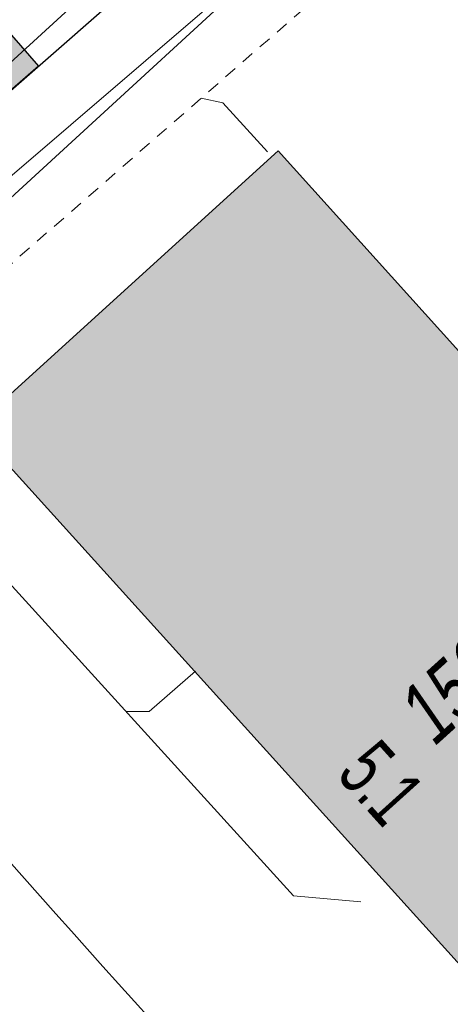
# Model space of a CAD drawing. Header units: metres. Extents: x 2695560 to 2696939, y 1260529 to 1262050.
# Tile 155 of 256: x 2695736 to 2695743, y 1260919 to 1260935. Entities that reach past the tile are written whole.
import ezdxf

# ---------------------------------------------------------------- set-up
doc = ezdxf.new("R2010")
doc.units = ezdxf.units.M
doc.linetypes.add('AUSGEZOGEN', pattern=[0])
doc.linetypes.add('VERDECKT2_S2', pattern=[0.36, 0.2, -0.16])
for name, color, linetype in [('XR$1$AV_Gebäudeflächen (BB)', 7, 'AUSGEZOGEN'), ('XR$1$AV_Haus-Nr.', 7, 'AUSGEZOGEN'), ('XR$1$AV_Linien (BB)', 7, 'AUSGEZOGEN'), ('XR$1$AV_Versicherung-Nr.', 7, 'AUSGEZOGEN'), ('XR$1$Liegenschaftsgrenzen', 7, 'AUSGEZOGEN'), ('XR$1$RP_Abstandslinie', 7, 'AUSGEZOGEN')]:
    doc.layers.add(name, color=color, linetype=linetype)
for name, color, linetype, lineweight in [('XR$2$ABW-Linie-R-genau', 4, 'AUSGEZOGEN', 18), ('XR$2$ABW-Linie-R-ungenau', 4, 'VERDECKT2_S2', 18), ('XR$2$KOM-Linie-U-genau', 91, 'AUSGEZOGEN', 18), ('XR$2$WAS-Linie-genau', 5, 'AUSGEZOGEN', 18)]:
    doc.layers.add(name, color=color, linetype=linetype, lineweight=lineweight)
doc.styles.add('ARIAL', font='arial.ttf')

# ---------------------------------------------------------------- blocks, each defined once
blk = doc.blocks.new('COMPLEXOBJECT_1438')
at = {"layer": 'XR$1$RP_Abstandslinie', "color": 7, "linetype": 'AUSGEZOGEN', "transparency": 33554687}
blk.add_arc((5936.629, 11099.556), 280.778, 219.41519, 224.50458, dxfattribs=at)
blk = doc.blocks.new('COMPLEXOBJECT_1445')
at = {"layer": 'XR$1$RP_Abstandslinie', "color": 7, "linetype": 'AUSGEZOGEN', "transparency": 33554687}
blk.add_arc((5936.667, 11099.699), 268.898, 219.43338, 224.51963, dxfattribs=at)

msp = doc.modelspace()

# ---------------------------------------------------------------- hatches: boundary and pattern name
at = {"layer": 'XR$1$AV_Gebäudeflächen (BB)', "true_color": 0xd2d2d2, "transparency": 33554687}
for points in [[(2695728, 1260934.755), (2695731.925, 1260930.236), (2695736.467, 1260934.193), (2695732.535, 1260938.706)], [(2695747.074, 1260915.598), (2695751.888, 1260919.951), (2695740.26, 1260932.855), (2695735.442, 1260928.48), (2695735.509, 1260928.406)]]:
    msp.add_hatch(color=254, dxfattribs=at).paths.add_polyline_path(points)

# ---------------------------------------------------------------- linework, layer by layer
at = {"layer": 'XR$1$AV_Linien (BB)', "color": 7, "linetype": 'AUSGEZOGEN', "transparency": 33554687}
msp.add_line((2695747.074, 1260915.598), (2695735.509, 1260928.406), dxfattribs=at)
for points in [[(2695728, 1260934.755), (2695732.535, 1260938.706), (2695736.467, 1260934.193), (2695731.925, 1260930.236)], [(2695735.442, 1260928.48), (2695740.26, 1260932.855), (2695751.888, 1260919.951), (2695747.074, 1260915.598)]]:
    msp.add_lwpolyline(points, dxfattribs=at)
at = {"layer": 'XR$1$Liegenschaftsgrenzen', "color": 7, "linetype": 'AUSGEZOGEN', "transparency": 33554687}
msp.add_lwpolyline([(2695759.631, 1260954.483), (2695758.874, 1260953.82), (2695727.73, 1260926.54)], dxfattribs=at)
at = {"layer": 'XR$2$ABW-Linie-R-genau', "linetype": 'AUSGEZOGEN', "transparency": 33554687}
for points in [[(2695740.09, 1260932.837), (2695739.384, 1260933.614), (2695739.042, 1260933.688)], [(2695741.565, 1260920.964), (2695740.501, 1260921.058), (2695735.31, 1260926.77)], [(2695738.948, 1260924.615), (2695738.218, 1260923.979), (2695737.861, 1260923.979)]]:
    msp.add_lwpolyline(points, dxfattribs=at)
at = {"layer": 'XR$2$ABW-Linie-R-ungenau', "linetype": 'VERDECKT2_S2', "transparency": 33554687}
msp.add_line((2695743.919, 1260937.943), (2695733.724, 1260929.049), dxfattribs=at)
at = {"layer": 'XR$2$KOM-Linie-U-genau', "linetype": 'AUSGEZOGEN', "transparency": 33554687}
for p, q in [((2695734.378, 1260932.746), (2695748.705, 1260945.889)), ((2695729.15, 1260926.549), (2695750.502, 1260944.875))]:
    msp.add_line(p, q, dxfattribs=at)
at = {"layer": 'XR$2$WAS-Linie-genau', "linetype": 'AUSGEZOGEN', "transparency": 33554687}
msp.add_lwpolyline([(2695731.84, 1260928.656), (2695731.915, 1260928.723), (2695732.346, 1260928.734), (2695751.363, 1260946.2), (2695753.447, 1260943.772)], dxfattribs=at)

# ---------------------------------------------------------------- block references
at = {"layer": 'XR$1$RP_Abstandslinie', "color": 7, "linetype": 'AUSGEZOGEN', "lineweight": -3, "transparency": 33554687}
for name in ['COMPLEXOBJECT_1445', 'COMPLEXOBJECT_1438']:
    msp.add_blockref(name, (2690000.97, 1249999.81), dxfattribs=at)

# ---------------------------------------------------------------- texts
at = {"layer": 'XR$1$AV_Haus-Nr.', "color": 7, "transparency": 33554687, "insert": (2695741.539, 1260922.529), "char_height": 0.9297, "width": 1.5135, "attachment_point": 8, "rotation": 312.0813, "style": 'ARIAL'}
msp.add_mtext('\\W0.64;5.1', dxfattribs=at)
at = {"layer": 'XR$1$AV_Versicherung-Nr.', "color": 7, "transparency": 33554687, "insert": (2695743.206, 1260924.489), "char_height": 0.96842, "width": 2.45636, "attachment_point": 5, "rotation": 42.1209, "style": 'ARIAL'}
msp.add_mtext('\\A1;{\\fArial|i1|b0;\\H0.968418;\\W0.700000;\\C7;1567}\\P', dxfattribs=at)

doc.saveas('drawing.dxf')
